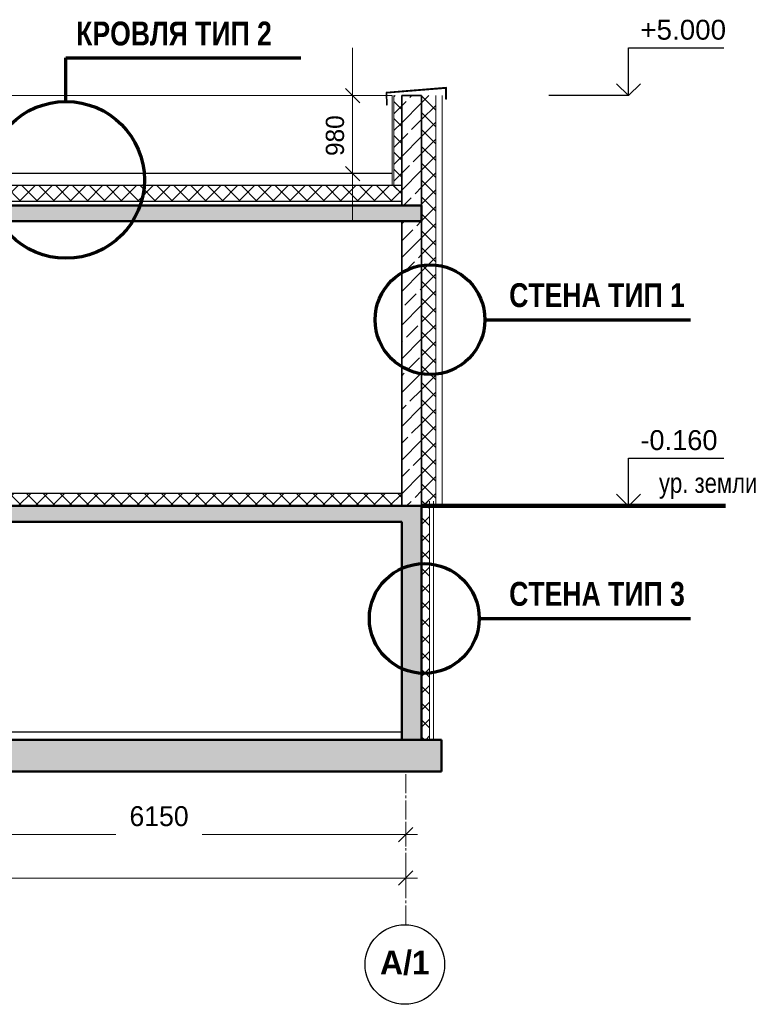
# Model space of a CAD drawing. Header units: millimetres. Extents: x 247266 to 730847, y -636031 to 10052.
# Tile 12 of 256: x 551061 to 560346, y -484117 to -471737. Entities that reach past the tile are written whole.
import ezdxf

# ---------------------------------------------------------------- set-up
doc = ezdxf.new("R2010")
doc.units = ezdxf.units.MM
doc.linetypes.add('______5', pattern=[1100, 800, -100, 100, -100])
for name, color, linetype, lineweight in [('Standard', 7, 'Continuous', 25), ('Навесной фасад', 7, 'Continuous', 25), ('Надписи', 7, 'Continuous', 18), ('Общий01', 7, 'Continuous', 13), ('Оси', 7, '______5', 18), ('Размерная линия_ общее', 7, 'Continuous', 25), ('Стена_ бетон не несущ.', 7, 'Continuous', 35), ('Стена_ бетон несущ.', 7, 'Continuous', 70), ('Текст_ общее', 7, 'Continuous', 25)]:
    doc.layers.add(name, color=color, linetype=linetype, lineweight=lineweight)
doc.styles.add('ARIAL', font='arial.ttf')
doc.styles.add('Century Gothic', font='GOTHIC.TTF')
doc.dimstyles.new('DIMSTYLE_5', dxfattribs={"dimtxt": 250, "dimasz": 300, "dimexe": 0, "dimexo": 0, "dimgap": 125, "dimtad": 2, "dimdec": 0, "dimrnd": 1, "dimzin": 12, "dimdsep": 46, "dimtxsty": 'Century Gothic', "dimblk1": 'ALL_ML_STRICH', "dimblk2": 'ALL_ML_STRICH', "dimsah": 1, "dimcen": 0, "dimclrd": 256, "dimclre": 256, "dimclrt": 256, "dimadec": 0, "dimazin": 0, "dimtfac": 1, "dimtdec": 0, "dimtix": 1, "dimtmove": 2, "dimatfit": 3, "dimfxl": 0, "dimtzin": 0, "dimlwd": 0, "dimlwe": 13, "dimarcsym": 0})
doc.dimstyles.new('DIMSTYLE_7', dxfattribs={"dimtxt": 229, "dimasz": 300, "dimexe": 0, "dimexo": 0, "dimgap": 114.5, "dimtad": 2, "dimdec": 0, "dimrnd": 1, "dimzin": 12, "dimdsep": 46, "dimtxsty": 'Century Gothic', "dimblk1": 'ALL_ML_STRICH', "dimblk2": 'ALL_ML_STRICH', "dimsah": 1, "dimcen": 0, "dimclrd": 256, "dimclre": 256, "dimclrt": 256, "dimadec": 0, "dimazin": 0, "dimtfac": 1, "dimtdec": 0, "dimtix": 1, "dimtmove": 2, "dimatfit": 3, "dimfxl": 0, "dimtzin": 0, "dimlwd": 0, "dimlwe": 13, "dimarcsym": 0})
pattern_1 = [(45, (615978.7, -278424.58), (-106.06602, 106.06602), []), (135, (615978.7, -278424.58), (-106.06602, -106.06602), [])]
pattern_2 = [(45, (615978.7, -278424.58), (-212.13203, 212.13203), []), (45, (615872.64, -278318.5), (-212.13203, 212.13203), [200, -70])]

# ---------------------------------------------------------------- blocks, each defined once
blk = doc.blocks.new('ALL_ML_STRICH')
at = {"color": 0, "linetype": 'ByBlock', "lineweight": -2}
for p, q in [((0, -0.5), (0, 0.5)), ((-1, 0), (0.5, 0)), ((-0.3, -0.3), (0.3, 0.3))]:
    blk.add_line(p, q, dxfattribs=at)
blk = doc.blocks.new('*D795')
at = {"layer": 'DEFPOINTS', "color": 0, "ltscale": 100, "transparency": 33554687}
for p in [(549763, -481984), (555913, -481984), (555913, -481984)]:
    blk.add_point(p, dxfattribs=at)
at = {"layer": 'Оси', "color": 218, "linetype": 'Continuous', "lineweight": 13, "transparency": 33554687}
for p, q in [((549763, -481984), (549763, -481984)), ((555913, -481984), (555913, -481984))]:
    blk.add_line(p, q, dxfattribs=at)
at = {"layer": 'Оси', "color": 218, "linetype": 'Continuous', "lineweight": 0, "transparency": 33554687}
for p, q in [((550063, -481984), (552271, -481984)), ((555613, -481984), (553355, -481984))]:
    blk.add_line(p, q, dxfattribs=at)
at = {"layer": 'Оси', "color": 218, "lineweight": 0, "ltscale": 100, "xscale": 300, "yscale": 300, "zscale": 300, "rotation": 180}
blk.add_blockref('ALL_ML_STRICH', (549763, -481984), dxfattribs=at)
at = {"layer": 'Оси', "color": 218, "lineweight": 0, "ltscale": 100, "xscale": 300, "yscale": 300, "zscale": 300}
blk.add_blockref('ALL_ML_STRICH', (555913, -481984), dxfattribs=at)
at = {"layer": 'Оси', "color": 218, "lineweight": 13, "ltscale": 100, "transparency": 33554687, "insert": (552813, -481753), "char_height": 250, "width": 833.33, "attachment_point": 5, "style": 'Century Gothic'}
blk.add_mtext('6150', dxfattribs=at)
blk = doc.blocks.new('*D796')
at = {"layer": 'DEFPOINTS', "color": 0, "ltscale": 100, "transparency": 33554687}
for p in [(527363, -482529), (555913, -482529), (555913, -482529)]:
    blk.add_point(p, dxfattribs=at)
at = {"layer": 'Оси', "color": 218, "linetype": 'Continuous', "lineweight": 13, "transparency": 33554687}
for p, q in [((527363, -482529), (527363, -482529)), ((555913, -482529), (555913, -482529))]:
    blk.add_line(p, q, dxfattribs=at)
at = {"layer": 'Оси', "color": 218, "linetype": 'Continuous', "lineweight": 0, "transparency": 33554687}
for p, q in [((527663, -482529), (540960, -482529)), ((555613, -482529), (542251, -482529))]:
    blk.add_line(p, q, dxfattribs=at)
at = {"layer": 'Оси', "color": 218, "lineweight": 0, "ltscale": 100, "xscale": 300, "yscale": 300, "zscale": 300, "rotation": 180}
blk.add_blockref('ALL_ML_STRICH', (527363, -482529), dxfattribs=at)
at = {"layer": 'Оси', "color": 218, "lineweight": 0, "ltscale": 100, "xscale": 300, "yscale": 300, "zscale": 300}
blk.add_blockref('ALL_ML_STRICH', (555913, -482529), dxfattribs=at)
at = {"layer": 'Оси', "color": 218, "lineweight": 13, "ltscale": 100, "transparency": 33554687, "insert": (541606, -482298), "char_height": 250, "width": 1041.67, "attachment_point": 5, "style": 'Century Gothic'}
blk.add_mtext('28550', dxfattribs=at)
blk = doc.blocks.new('NSY101')
at = {"color": 0, "linetype": 'ByBlock', "lineweight": -2}
blk.add_circle((0, 0), 50, dxfattribs=at)
blk = doc.blocks.new('СЛОЖНЫЙ_ОБЪЕКТ_6')
at = {"layer": 'Оси', "color": 16, "linetype": 'Continuous', "lineweight": 25, "transparency": 33554687, "xscale": 9.999999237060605, "yscale": 9.999999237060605, "zscale": 9.999999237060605}
blk.add_blockref('NSY101', (-60076, -205192), dxfattribs=at)
at = {"layer": 'Оси', "color": 16, "linetype": 'Continuous', "lineweight": 25, "transparency": 33554687, "insert": (-60076, -205172), "char_height": 300, "width": 885, "attachment_point": 5, "style": 'Century Gothic'}
blk.add_mtext('\\A1;{\\fCentury Gothic|i0|b1;\\H300.000000;\\W1.000000;\\C16;А/1}\\P', dxfattribs=at)
blk = doc.blocks.new('*D783')
at = {"layer": 'DEFPOINTS', "color": 0, "ltscale": 100, "transparency": 33554687}
for p in [(555245, -472691), (555245, -472691), (555245, -473671)]:
    blk.add_point(p, dxfattribs=at)
at = {"layer": 'Размерная линия_ общее', "color": 218, "linetype": 'Continuous', "lineweight": 0, "transparency": 33554687}
for p, q in [((555245, -472391), (555245, -472091)), ((555245, -473671), (555245, -472691)), ((555245, -473971), (555245, -474271))]:
    blk.add_line(p, q, dxfattribs=at)
at = {"layer": 'Размерная линия_ общее', "color": 218, "linetype": 'Continuous', "lineweight": 13, "transparency": 33554687}
for p, q in [((555245, -472691), (555245, -472691)), ((555245, -473671), (555245, -473671))]:
    blk.add_line(p, q, dxfattribs=at)
at = {"layer": 'Размерная линия_ общее', "color": 218, "lineweight": 0, "ltscale": 100, "xscale": 300, "yscale": 300, "zscale": 300}
for p, rotation in [((555245, -472691), 270), ((555245, -473671), 90)]:
    blk.add_blockref('ALL_ML_STRICH', p, dxfattribs=dict(at, rotation=rotation))
at = {"layer": 'Размерная линия_ общее', "color": 218, "lineweight": 13, "ltscale": 100, "transparency": 33554687, "insert": (555025, -473195), "char_height": 229, "width": 490.71, "attachment_point": 5, "rotation": 90, "style": 'Century Gothic'}
blk.add_mtext('980', dxfattribs=at)
blk = doc.blocks.new('СЛОЖНЫЙ_ОБЪЕКТ_10')
at = {"layer": 'Общий01', "color": 7, "linetype": 'Continuous', "lineweight": 25, "transparency": 33554687}
for p, q in [((-59551, -194165), (-60309, -194228)), ((-60309, -194228), (-60307, -194382)), ((-59561, -194176), (-60301, -194237)), ((-60297, -194384), (-60301, -194237)), ((-59561, -194312), (-59561, -194176)), ((-59551, -194312), (-59551, -194165)), ((-59551, -194312), (-59561, -194312)), ((-60307, -194382), (-60297, -194384))]:
    blk.add_line(p, q, dxfattribs=at)
blk = doc.blocks.new('COMPLEX_ELEVATIONDIM_9')
at = {"layer": 'Размерная линия_ общее', "color": 7, "linetype": 'Continuous', "lineweight": 25, "transparency": 33554687}
for p, q in [((-57266, -194267), (-57266, -193667)), ((-57266, -193667), (-56066, -193667)), ((-57266, -194267), (-57416, -194117)), ((-57266, -194267), (-57116, -194117)), ((-57266, -194267), (-58266, -194267)), ((-57266, -194267), (-57266, -194267)), ((-57266, -194267), (-57266, -194267)), ((-57266, -194267), (-57266, -194267)), ((-57266, -194267), (-57266, -194267)), ((-57266, -199427), (-57266, -198827)), ((-57266, -198827), (-56066, -198827)), ((-57266, -199427), (-57416, -199277)), ((-57266, -199427), (-57116, -199277)), ((-57266, -199427), (-57266, -199427)), ((-57266, -199427), (-57266, -199427)), ((-57266, -199427), (-57266, -199427)), ((-57266, -199427), (-57266, -199427))]:
    blk.add_line(p, q, dxfattribs=at)
blk.add_lwpolyline([(-57266, -199427), (-57812, -199427), (-57812, -199427), (-58266, -199427)], dxfattribs=at)
at = {"layer": 'Размерная линия_ общее', "color": 7, "linetype": 'Continuous', "lineweight": 25, "transparency": 33554687, "char_height": 250, "attachment_point": 7, "style": 'ARIAL'}
for s, insert, width in [('\\W1.00;+5.000', (-57116, -193567), 1202.21), ('\\W0.98;-0.160', (-57116, -198727), 1112.14)]:
    blk.add_mtext(s, dxfattribs=dict(at, insert=insert, width=width))

msp = doc.modelspace()

# ---------------------------------------------------------------- hatches: boundary and pattern name
at = {"layer": 'Навесной фасад', "linetype": 'Continuous', "lineweight": 18, "transparency": 33554687}
h = msp.add_hatch(dxfattribs=at)
h.set_pattern_fill('__________6', color=256, scale=100, style=0, pattern_type=2)
h.set_pattern_definition(pattern_1)
h.paths.add_polyline_path([(555763.16, -474021.38), (555863.16, -474021.38), (555863.16, -472691.38), (555763.16, -472691.38)], flags=0)
h = msp.add_hatch(dxfattribs=at)
h.set_pattern_fill('__________6', color=256, scale=100, style=0, pattern_type=2)
h.set_pattern_definition(pattern_1)
h.paths.add_polyline_path([(556293.16, -477851.38), (556293.16, -472691.38), (556113.16, -472691.38), (556113.16, -474602.64), (556113.16, -474602.64), (556113.16, -474782.64), (556113.16, -474782.64), (556113.16, -477851.38)], flags=0)
h = msp.add_hatch(dxfattribs=at)
h.set_pattern_fill('__________6', color=256, scale=100, style=0, pattern_type=2)
h.set_pattern_definition(pattern_1)
h.paths.add_polyline_path([(544243.16, -473821.38), (544243.16, -474021.38), (555863.16, -474021.38), (555863.16, -473821.38)], flags=0)
h = msp.add_hatch(dxfattribs=at)
h.set_pattern_fill('__________6', color=256, scale=100, style=0, pattern_type=2)
h.set_pattern_definition(pattern_1)
h.paths.add_polyline_path([(533163.16, -477691.38), (533163.16, -477851.38), (555863.16, -477851.38), (555863.16, -477691.38)], flags=0)
h = msp.add_hatch(dxfattribs=at)
h.set_pattern_fill('__________6', color=256, scale=100, style=0, pattern_type=2)
h.set_pattern_definition(pattern_1)
h.paths.add_polyline_path([(556213.16, -477791.38), (556113.16, -477791.38), (556113.16, -480791.38), (556213.16, -480791.38)], flags=0)
at = {"layer": 'Стена_ бетон не несущ.', "linetype": 'Continuous', "lineweight": 18, "transparency": 33554687}
h = msp.add_hatch(dxfattribs=at)
h.set_pattern_fill('__________7', color=256, scale=100, style=0, pattern_type=2)
h.set_pattern_definition(pattern_2)
h.paths.add_polyline_path([(555863.16, -474071.38), (556113.16, -474071.38), (556113.16, -472691.38), (555863.16, -472691.38)], flags=0)
h = msp.add_hatch(dxfattribs=at)
h.set_pattern_fill('__________7', color=256, scale=100, style=0, pattern_type=2)
h.set_pattern_definition(pattern_2)
h.paths.add_polyline_path([(556113.16, -477851.38), (556113.16, -474271.38), (555863.16, -474271.38), (555863.16, -477851.38)], flags=0)
at = {"layer": 'Стена_ бетон несущ.', "linetype": 'Continuous', "lineweight": 25, "transparency": 33554687}
for points in [[(556113.16, -474071.38), (544063.16, -474071.38), (544063.16, -474271.38), (556113.16, -474271.38)], [(527113.16, -477851.38), (527113.16, -480791.38), (527363.16, -480791.38), (527363.16, -478051.38), (555863.16, -478051.38), (555863.16, -480791.38), (556113.16, -480791.38), (556113.16, -477851.38)], [(556363.16, -480791.38), (526863.16, -480791.38), (526863.16, -481191.38), (556363.16, -481191.38)]]:
    msp.add_hatch(color=256, dxfattribs=at).paths.add_polyline_path(points)

# ---------------------------------------------------------------- linework, layer by layer
at = {"layer": 'Standard', "linetype": 'Continuous', "lineweight": 13, "transparency": 33554687}
for p, q in [((555743.16, -472691.38), (544323.16, -472691.38)), ((556293.16, -472691.38), (556293.16, -477851.38)), ((556373.16, -472691.38), (556373.16, -477851.38))]:
    msp.add_line(p, q, dxfattribs=at)
at = {"layer": 'Standard', "linetype": 'Continuous', "lineweight": 100, "transparency": 33554687}
msp.add_line((556113.16, -477851.38), (559933.81, -477851.38), dxfattribs=at)
at = {"layer": 'Навесной фасад', "linetype": 'Continuous', "lineweight": 13, "transparency": 33554687}
for p, q in [((555743.16, -472691.38), (555743.16, -473821.38)), ((555763.16, -472691.38), (555763.16, -473821.38)), ((556213.16, -480791.38), (556213.16, -477791.38)), ((556263.16, -480791.38), (556263.16, -477791.38))]:
    msp.add_line(p, q, dxfattribs=at)
at = {"layer": 'Навесной фасад', "linetype": 'Continuous', "lineweight": 25, "transparency": 33554687}
for p, q in [((555743.16, -473671.38), (544323.16, -473671.38)), ((555863.16, -473821.38), (544323.16, -473821.38)), ((555863.16, -474021.38), (544243.16, -474021.38))]:
    msp.add_line(p, q, dxfattribs=at)
at = {"layer": 'Общий01', "linetype": 'Continuous', "lineweight": 70, "transparency": 33554687}
for p, q in [((551643.26, -472765.42), (551643.26, -472215.42)), ((551643.26, -472215.42), (554593.26, -472215.42)), ((556909.44, -475509.43), (559493.4, -475509.43)), ((556836.62, -479265.86), (559493.4, -479265.86))]:
    msp.add_line(p, q, dxfattribs=at)
at = {"layer": 'Общий01', "linetype": 'Continuous', "lineweight": 50, "transparency": 33554687}
for p, q in [((556113.16, -474071.38), (544063.16, -474071.38)), ((556113.16, -474271.38), (556113.16, -474071.38)), ((556113.16, -474271.38), (544063.16, -474271.38)), ((556113.16, -477851.38), (533163.16, -477851.38)), ((556113.16, -477851.38), (556113.16, -480791.38)), ((555863.16, -478051.38), (533163.16, -478051.38)), ((555863.16, -478051.38), (555863.16, -480791.38)), ((556363.16, -480791.38), (533163.16, -480791.38)), ((556363.16, -481191.38), (556363.16, -480791.38)), ((556363.16, -481191.38), (526863.16, -481191.38))]:
    msp.add_line(p, q, dxfattribs=at)
at = {"layer": 'Общий01', "linetype": 'Continuous', "lineweight": 25, "transparency": 33554687}
for p, q in [((533163.16, -477691.38), (555863.16, -477691.38)), ((533163.16, -480691.38), (555863.16, -480691.38))]:
    msp.add_line(p, q, dxfattribs=at)
at = {"layer": 'Общий01', "linetype": 'Continuous', "lineweight": 70, "transparency": 33554687}
for centre, radius in [((551643.26, -473751.17), 985.75), ((556219.42, -475509.43), 690.03), ((556146.59, -479265.86), 690.03)]:
    msp.add_circle(centre, radius, dxfattribs=at)
at = {"layer": 'Оси', "linetype": '______5', "lineweight": 0, "ltscale": 0.3, "transparency": 33554687}
msp.add_line((555913.16, -483113.45), (555913.16, -481191.38), dxfattribs=at)
at = {"layer": 'Стена_ бетон не несущ.', "linetype": 'Continuous', "lineweight": 35, "transparency": 33554687}
for p, q in [((555863.16, -472691.38), (555863.16, -474071.38)), ((556113.16, -472691.38), (555863.16, -472691.38)), ((556113.16, -472691.38), (556113.16, -474071.38)), ((555863.16, -473971.38), (555863.16, -474071.38)), ((556113.16, -473971.38), (556113.16, -477851.38)), ((555863.16, -474271.38), (555863.16, -477851.38))]:
    msp.add_line(p, q, dxfattribs=at)

# ---------------------------------------------------------------- block references
at = {"layer": 'Общий01', "linetype": 'Continuous', "lineweight": 25, "transparency": 33554687}
msp.add_blockref('СЛОЖНЫЙ_ОБЪЕКТ_10', (615978.7, -278424.58), dxfattribs=at)
at = {"layer": 'Оси', "linetype": 'Continuous', "lineweight": 25, "transparency": 33554687}
msp.add_blockref('СЛОЖНЫЙ_ОБЪЕКТ_6', (615978.7, -278424.58), dxfattribs=at)
at = {"layer": 'Размерная линия_ общее', "linetype": 'Continuous', "lineweight": 25, "transparency": 33554687}
msp.add_blockref('COMPLEX_ELEVATIONDIM_9', (615978.7, -278424.58), dxfattribs=at)

# ---------------------------------------------------------------- texts
at = {"layer": 'Надписи', "linetype": 'Continuous', "lineweight": 25, "transparency": 33554687, "insert": (559715.14, -477599.08), "char_height": 250, "width": 1517.3611, "attachment_point": 5, "style": 'Century Gothic'}
msp.add_mtext('\\W0.83;ур.\\~земли', dxfattribs=at)
at = {"layer": 'Текст_ общее', "linetype": 'Continuous', "lineweight": 70, "transparency": 33554687, "char_height": 300, "attachment_point": 7, "style": 'Century Gothic'}
for s, insert, width in [('\\A1;{\\fCentury Gothic|i0|b1;\\H300.000000;\\W0.833333;\\C136;КРОВЛЯ ТИП 2}\\P', (551771.1, -472064.65), 2483.3333), ('\\A1;{\\fCentury Gothic|i0|b1;\\H300.000000;\\W0.833333;\\C136;СТЕНА ТИП 1}\\P', (557214.11, -475354.4), 2225), ('\\A1;{\\fCentury Gothic|i0|b1;\\H300.000000;\\W0.833333;\\C136;СТЕНА ТИП 3}\\P', (557214.11, -479110.83), 2225)]:
    msp.add_mtext(s, dxfattribs=dict(at, insert=insert, width=width))

# ---------------------------------------------------------------- dimensions: what is measured, and where the dimension line sits
at = {"layer": 'Оси', "linetype": 'Continuous', "lineweight": 13, "transparency": 33554687}
for base, p1, p2, picture, middle in [((555913.16, -481984.3), (549763.16, -481984.3), (555913.16, -481984.3), '*D795', (552813.01, -481753.01)), ((555913.16, -482529.11), (527363.16, -482529.11), (555913.16, -482529.11), '*D796', (541605.55, -482297.82))]:
    dim = msp.add_linear_dim(base=base, p1=p1, p2=p2, dimstyle='DIMSTYLE_5', override={"dimpost": '<>', "dimclrd": 218, "dimclre": 218, "dimclrt": 218, "dimlwd": 0, "dimlwe": 13}, dxfattribs=at)
    dim.commit()
    dim.dimension.update_dxf_attribs({"geometry": picture, "text_midpoint": middle, "dimtype": 160})
at = {"layer": 'Размерная линия_ общее', "linetype": 'Continuous', "lineweight": 13, "transparency": 33554687}
dim = msp.add_linear_dim(base=(555245.11, -472691.38), p1=(555245.11, -473671.38), p2=(555245.11, -472691.38), angle=90, dimstyle='DIMSTYLE_7', override={"dimpost": '<>', "dimclrd": 218, "dimclre": 218, "dimclrt": 218, "dimlwd": 0, "dimlwe": 13}, dxfattribs=at)
dim.commit()
dim.dimension.update_dxf_attribs({"geometry": '*D783', "text_midpoint": (555024.85, -473195.27), "dimtype": 160})

doc.saveas('drawing.dxf')
